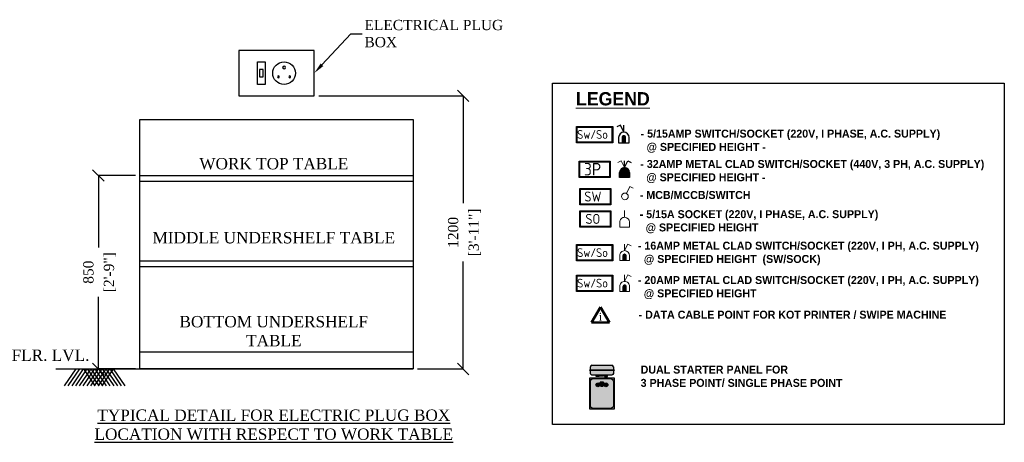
# Model space of a CAD drawing. Header units: millimetres. Extents: x 297264 to 416219, y -77299 to -23696.
# Tile 187 of 256: x 363838 to 377541, y -59916 to -54038. Entities that reach past the tile are written whole.
import ezdxf
from ezdxf import colors
from ezdxf.entities.mleader import LeaderData, LeaderLine
from ezdxf.enums import TextEntityAlignment as Align
from ezdxf.math import Vec2, Vec3

# ---------------------------------------------------------------- set-up
doc = ezdxf.new("R2010")
doc.units = ezdxf.units.MM
doc.header["$LTSCALE"] = 2.5
doc.layers.add('L2', color=7, linetype='Continuous')
doc.layers.add('L4', color=7, linetype='Continuous', lineweight=25)
doc.styles.add('ARIAL', font='isocp3.shx')
doc.styles.add('CKD_Dimension Text', font='BOOKOSI.TTF')
doc.styles.add('SANSSERIF', font='sanssb__.ttf', dxfattribs={"height": 5})
doc.dimstyles.new('CKD-Dimensions', dxfattribs={"dimtxt": 45, "dimasz": 50, "dimexe": 0, "dimexo": 20, "dimgap": 20, "dimtad": 0, "dimdec": 0, "dimzin": 4, "dimdsep": 46, "dimtxsty": 'CKD_Dimension Text', "dimblk": 'OBLIQUE', "dimcen": 12, "dimclrd": 150, "dimclre": 150, "dimclrt": 7, "dimadec": 0, "dimazin": 2, "dimtfac": 1, "dimtdec": 0, "dimtofl": 0, "dimtmove": 1, "dimatfit": 2, "dimfxl": 1, "dimtfillclr": 7, "dimtolj": 1, "dimtzin": 0, "dimlwd": -1, "dimlwe": -1, "dimarcsym": 0})

# ---------------------------------------------------------------- blocks, each defined once
blk = doc.blocks.new('_Oblique')
at = {"color": 0, "linetype": 'ByBlock', "lineweight": -2}
blk.add_line((-0.5, -0.5), (0.5, 0.5), dxfattribs=at)
blk = doc.blocks.new('*D703')
at = {"layer": 'Defpoints', "color": 0}
for p in [(5227.667307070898, 827.682544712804), (5661.814651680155, -371.817455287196), (5881.814651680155, -371.817455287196)]:
    blk.add_point(p, dxfattribs=at)
at = {"layer": 'L2', "color": 150, "ltscale": 4}
for p, q in [((5247.667307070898, 827.682544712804), (5881.814651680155, 827.682544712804)), ((5881.814651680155, 827.682544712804), (5881.814651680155, 356.4648027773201)), ((5881.814651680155, -371.817455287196), (5881.814651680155, 99.40028664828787)), ((5681.814651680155, -371.817455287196), (5881.814651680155, -371.817455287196))]:
    blk.add_line(p, q, dxfattribs=at)
at = {"layer": 'L2', "color": 150, "linetype": 'ByBlock', "xscale": 50, "yscale": 50, "zscale": 50}
for p, rotation in [((5881.814651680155, 827.682544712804), 90), ((5881.814651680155, -371.817455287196), 270)]:
    blk.add_blockref('_Oblique', p, dxfattribs=dict(at, rotation=rotation))
at = {"layer": 'L2', "color": 7, "char_height": 45, "attachment_point": 5, "rotation": 90, "style": 'CKD_Dimension Text'}
for s, insert in [('\\A1;[3\'-11"]', (5932.927554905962, 227.932544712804)), ('\\A1;1200', (5838.153361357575, 227.932544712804))]:
    blk.add_mtext(s, dxfattribs=dict(at, insert=insert))
blk = doc.blocks.new('*D704')
at = {"layer": 'Defpoints', "color": 0}
for p in [(4461.814651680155, 478.182544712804), (4279.314651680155, -371.817455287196), (4461.814651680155, -371.817455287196)]:
    blk.add_point(p, dxfattribs=at)
at = {"layer": 'L2', "color": 150, "ltscale": 4}
for p, q in [((4441.814651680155, 478.182544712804), (4279.314651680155, 478.182544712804)), ((4279.314651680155, 478.182544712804), (4279.314651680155, 161.2309318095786)), ((4279.314651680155, -371.817455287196), (4279.314651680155, -54.86584238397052)), ((4441.814651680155, -371.817455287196), (4279.314651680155, -371.817455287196))]:
    blk.add_line(p, q, dxfattribs=at)
at = {"layer": 'L2', "color": 150, "linetype": 'ByBlock', "xscale": 50, "yscale": 50, "zscale": 50}
for p, rotation in [((4279.314651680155, 478.182544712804), 90), ((4279.314651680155, -371.817455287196), 270)]:
    blk.add_blockref('_Oblique', p, dxfattribs=dict(at, rotation=rotation))
at = {"layer": 'L2', "color": 7, "char_height": 45, "attachment_point": 5, "rotation": 90, "style": 'CKD_Dimension Text'}
for s, insert in [('\\A1;[2\'-9"]', (4330.427554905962, 53.18254471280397)), ('\\A1;850', (4235.717877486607, 53.18254471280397))]:
    blk.add_mtext(s, dxfattribs=dict(at, insert=insert))
blk = doc.blocks.new('LIGHT LEGEND')
at = {"layer": 'L4'}
for color, points in [(7, [(25640.24467495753, 11083.17688014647), (25609.28651117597, 11083.21677101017), (25609.34634747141, 11129.65401668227, -0.4142135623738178), (25624.84537479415, 11145.11315314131, -0.4142135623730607), (25640.30451125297, 11129.6141258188)]), (1, [(25674.61161767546, 10820.98161921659, 0.4142135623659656), (25630.96998253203, 10864.62325435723, 0.4142135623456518), (25587.32834739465, 10820.98161921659), (25587.32834739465, 10777.33998407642), (25674.61161767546, 10777.33998407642)]), (0, [(25378.64722121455, 9042.894873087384), (25412.2849088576, 9042.894873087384), (25412.2849088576, 9041.021846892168), (25378.64722121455, 9041.021846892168)]), (1, [(25381.94792320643, 9041.021846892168), (25408.98420686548, 9041.021846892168), (25408.98420686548, 9030.911650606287), (25381.94792320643, 9030.911650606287)]), (0, [(25484.1735405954, 9042.894873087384), (25450.53585295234, 9042.894873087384), (25450.53585295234, 9041.021846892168), (25484.1735405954, 9041.021846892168)]), (70, [(25480.87283860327, 9041.021846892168), (25453.83655494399, 9041.021846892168), (25453.83655494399, 9030.911650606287), (25480.87283860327, 9030.911650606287)])]:
    blk.add_hatch(color=color, dxfattribs=at).paths.add_polyline_path(points)
at = {"layer": 'L4', "lineweight": 0}
for color, points in [(4, [(25616.92277083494, 10048.28725781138), (25646.01719427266, 10048.28725781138), (25646.01719427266, 10091.92889295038, 0.4142135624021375), (25631.46998255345, 10106.47610466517, 0.4142135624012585), (25616.92277083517, 10091.92889295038)]), (3, [(25616.9227708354, 9777.756661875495), (25646.0171942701, 9777.756661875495), (25646.0171942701, 9821.398297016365, 0.4142135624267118), (25631.46998255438, 9835.945508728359, 0.4142135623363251), (25616.9227708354, 9821.398297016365)])]:
    blk.add_hatch(color=color, dxfattribs=at).paths.add_polyline_path(points)
at = {"layer": 'L4', "true_color": 0x317258}
blk.add_hatch(color=117, dxfattribs=at).paths.add_polyline_path([(25324.32896049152, 9090.370493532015), (25538.49180131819, 9090.370493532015), (25538.49180131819, 9081.74665644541), (25324.32896049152, 9081.74665644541)])
at = {"layer": 'L4', "true_color": 0xa9dac6}
for points in [[(25519.44928982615, 9129.06596373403), (25343.37147198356, 9129.06596373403, 0.414213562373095), (25330.6764643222, 9116.370956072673), (25330.6764643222, 9090.370493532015), (25532.14429748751, 9090.370493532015), (25532.14429748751, 9116.370956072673, 0.4142135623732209)], [(25532.14429748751, 9081.74665644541), (25330.6764643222, 9081.74665644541), (25330.6764643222, 9055.589880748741, 0.4142135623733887), (25343.37147198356, 9042.894873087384), (25519.44928982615, 9042.894873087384, 0.4142135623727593), (25532.14429748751, 9055.589880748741)]]:
    blk.add_hatch(color=9, dxfattribs=at).paths.add_polyline_path(points)
at = {"layer": 'L4', "true_color": 0x317258}
h = blk.add_hatch(color=117, dxfattribs=at)
h.paths.add_polyline_path([(25324.32896049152, 9018.435578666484), (25538.49180131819, 9018.435578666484), (25538.49180131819, 8743.287049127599), (25324.32896049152, 8743.287049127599)])
edge = h.paths.add_edge_path(flags=16)
edge.add_line((25356.06647964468, 9012.088074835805), (25506.75428216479, 9012.088074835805))
edge.add_arc((25506.75428216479, 8986.69805951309), 25.39001532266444, 360, 90, ccw=False)
edge.add_line((25532.14429748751, 8986.69805951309), (25532.14429748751, 8775.02456828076))
edge.add_arc((25506.75428216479, 8775.02456828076), 25.39001532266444, 270, 360, ccw=False)
edge.add_line((25506.75428216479, 8749.634552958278), (25356.06647964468, 8749.634552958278))
edge.add_arc((25356.06647964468, 8775.02456828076), 25.39001532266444, 180, 270, ccw=False)
edge.add_line((25330.6764643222, 8775.02456828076), (25330.6764643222, 8986.69805951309))
edge.add_arc((25356.06647964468, 8986.69805951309), 25.39001532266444, 90, 180, ccw=False)
at = {"layer": 'L4', "true_color": 0xa9dac6}
h = blk.add_hatch(color=9, dxfattribs=at)
edge = h.paths.add_edge_path()
edge.add_line((25356.06647964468, 9012.088074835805), (25506.75428216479, 9012.088074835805))
edge.add_arc((25506.75428216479, 8986.69805951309), 25.39001532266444, 360, 90, ccw=False)
edge.add_line((25532.14429748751, 8986.69805951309), (25532.14429748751, 8775.02456828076))
edge.add_arc((25506.75428216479, 8775.02456828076), 25.39001532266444, 270, 360, ccw=False)
edge.add_line((25506.75428216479, 8749.634552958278), (25356.06647964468, 8749.634552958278))
edge.add_arc((25356.06647964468, 8775.02456828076), 25.39001532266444, 180, 270, ccw=False)
edge.add_line((25330.6764643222, 8775.02456828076), (25330.6764643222, 8986.69805951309))
edge.add_arc((25356.06647964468, 8986.69805951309), 25.39001532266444, 90, 180, ccw=False)
h.paths.add_polyline_path([(25431.41038090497, 8978.099893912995), (25439.77777821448, 8978.099893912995), (25448.58164498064, 8953.441971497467), (25436.68735275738, 8941.64911804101), (25426.13340905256, 8941.64911804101), (25414.2391168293, 8953.441971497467), (25423.04298359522, 8978.099893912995)], flags=16)
edge = h.paths.add_edge_path(flags=16)
edge.add_line((25418.61142791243, 8965.687966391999), (25416.06046559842, 8965.687966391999))
edge.add_line((25416.06046559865, 8965.687966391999), (25416.06046559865, 8981.966569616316))
edge.add_line((25416.06046559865, 8981.966569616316), (25446.76029621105, 8981.966569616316))
edge.add_line((25446.76029621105, 8981.966569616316), (25446.76029621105, 8965.687966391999))
edge.add_line((25446.76029621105, 8965.687966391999), (25444.20933389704, 8965.687966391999))
at = {"layer": 'L4'}
h = blk.add_hatch(color=0, dxfattribs=at)
edge = h.paths.add_edge_path()
edge.add_arc((25395.46606503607, 8957.410134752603), 16.8188438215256, 0, 360)
edge = h.paths.add_edge_path(flags=0)
edge.add_arc((25395.46606503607, 8957.410134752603), 13.51814182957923, 0, 360)
edge = h.paths.add_edge_path(flags=16)
edge.add_arc((25395.46606503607, 8957.410134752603), 13.51814182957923, 0, 360)
edge = h.paths.add_edge_path(flags=0)
edge.add_arc((25395.46606503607, 8957.410134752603), 13.51814182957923, 0, 360)
edge = h.paths.add_edge_path(flags=0)
edge.add_arc((25395.46606503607, 8957.410134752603), 13.51814182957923, 0, 360)
edge = h.paths.add_edge_path(flags=0)
edge.add_arc((25395.46606503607, 8957.410134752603), 13.51814182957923, 0, 360)
h = blk.add_hatch(color=1, dxfattribs=at)
edge = h.paths.add_edge_path()
edge.add_arc((25395.46606503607, 8957.410134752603), 13.51814182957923, 0, 360)
at = {"layer": 'L4', "true_color": 0xf5f5f5}
for points in [[(25423.04298359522, 8978.099893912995), (25439.77777821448, 8978.099893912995), (25448.58164498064, 8953.441971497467), (25436.68735275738, 8941.64911804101), (25426.13340905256, 8941.64911804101), (25414.2391168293, 8953.441971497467)], [(25444.20933389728, 8965.687966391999), (25446.76029621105, 8965.687966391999), (25446.76029621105, 8981.966569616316), (25416.06046559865, 8981.966569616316), (25416.06046559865, 8965.687966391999), (25418.61142791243, 8965.687966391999), (25423.04298359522, 8978.099893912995), (25439.77777821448, 8978.099893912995)]]:
    blk.add_hatch(color=7, dxfattribs=at).paths.add_polyline_path(points)
at = {"layer": 'L4'}
h = blk.add_hatch(color=0, dxfattribs=at)
edge = h.paths.add_edge_path()
edge.add_arc((25467.35469677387, 8957.410134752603), 16.8188438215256, -180, 180, ccw=False)
edge = h.paths.add_edge_path(flags=0)
edge.add_arc((25467.35469677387, 8957.410134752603), 13.51814182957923, -180, 180, ccw=False)
edge = h.paths.add_edge_path(flags=16)
edge.add_arc((25467.35469677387, 8957.410134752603), 13.51814182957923, -180, 180, ccw=False)
edge = h.paths.add_edge_path(flags=0)
edge.add_arc((25467.35469677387, 8957.410134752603), 13.51814182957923, -180, 180, ccw=False)
edge = h.paths.add_edge_path(flags=0)
edge.add_arc((25467.35469677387, 8957.410134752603), 13.51814182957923, -180, 180, ccw=False)
edge = h.paths.add_edge_path(flags=0)
edge.add_arc((25467.35469677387, 8957.410134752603), 13.51814182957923, -180, 180, ccw=False)
h = blk.add_hatch(color=70, dxfattribs=at)
edge = h.paths.add_edge_path()
edge.add_arc((25467.35469677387, 8957.410134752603), 13.51814182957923, -180, 180, ccw=False)
at = {"layer": 'L4', "color": 0, "lineweight": -2}
for p, q in [((25208.1754262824, 11083.25666187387, 36.07479262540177), (25208.1754262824, 11226.94096383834, 36.07479262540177)), ((25208.1754262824, 11226.94096383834, 36.07479262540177), (25526.34883533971, 11226.94096383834, 36.07479262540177)), ((25214.28493405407, 11089.36616968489, 36.07479262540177), (25214.28493405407, 11220.83145602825, 36.07479262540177)), ((25214.28493405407, 11220.83145602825, 36.07479262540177), (25520.23932747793, 11220.83145602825, 36.07479262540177)), ((25520.23932747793, 11220.83145602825, 36.07479262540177), (25520.23932747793, 11089.36616968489, 36.07479262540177)), ((25526.34883533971, 11226.94096383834, 36.07479262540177), (25526.34883533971, 11083.25666187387, 36.07479262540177)), ((25526.34883533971, 11083.25666187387, 36.07479262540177), (25208.1754262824, 11083.25666187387, 36.07479262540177)), ((25520.23932747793, 11089.36616968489, 36.07479262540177), (25214.28493405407, 11089.36616968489, 36.07479262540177))]:
    blk.add_line(p, q, dxfattribs=at)
at = {"layer": 'L4', "color": 7}
for p, q in [((25594.00688360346, 11238.02753534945, 36.07479262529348), (25563.02877439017, 11222.58834432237, 36.07479262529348)), ((25624.88526565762, 11176.07131692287, 36.07479262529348), (25594.00688360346, 11238.02753534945, 36.07479262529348)), ((25624.88526565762, 11176.07131692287, 36.07479262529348), (25624.96504738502, 11237.98764448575, 36.07479262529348))]:
    blk.add_line(p, q, dxfattribs=at)
at = {"layer": 'L4', "color": 1, "lineweight": -2}
for p, q in [((25231.4866015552, 10777.33998407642, 36.07479262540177), (25231.4866015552, 10921.02428604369, 36.07479262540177)), ((25231.4866015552, 10921.02428604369, 36.07479262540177), (25503.03766006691, 10921.02428604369, 36.07479262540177)), ((25237.59610936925, 10783.44949189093, 36.07479262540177), (25237.59610936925, 10914.91477823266, 36.07479262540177)), ((25237.59610936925, 10914.91477823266, 36.07479262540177), (25496.92815225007, 10914.91477823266, 36.07479262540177)), ((25496.92815225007, 10914.91477823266, 36.07479262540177), (25496.92815225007, 10783.44949189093, 36.07479262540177)), ((25503.03766006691, 10921.02428604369, 36.07479262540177), (25503.03766006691, 10777.33998407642, 36.07479262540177)), ((25503.03766006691, 10777.33998407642, 36.07479262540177), (25231.4866015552, 10777.33998407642, 36.07479262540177)), ((25496.92815225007, 10783.44949189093, 36.07479262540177), (25237.59610936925, 10783.44949189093, 36.07479262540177))]:
    blk.add_line(p, q, dxfattribs=at)
at = {"layer": 'L4', "color": 1, "lineweight": 0}
for p, q in [((25601.87555909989, 10922.81210121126, 36.07479262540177), (25572.78113566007, 10908.26488949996, 36.07479262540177)), ((25630.96998253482, 10864.62325436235, 36.07479262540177), (25601.87555909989, 10922.81210121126, 36.07479262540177))]:
    blk.add_line(p, q, dxfattribs=at)
at = {"layer": 'L4', "color": 1}
for p, q in [((25630.96998253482, 10864.62325435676, 36.07479262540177), (25660.0644059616, 10922.81210121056, 36.07479262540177)), ((25630.96998253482, 10864.62325435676, 36.07479262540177), (25630.96998253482, 10922.81210121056, 36.07479262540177)), ((25660.0644059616, 10922.81210121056, 36.07479262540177), (25689.15882938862, 10908.26488949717, 36.07479262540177)), ((25587.32834739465, 10777.33998407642, 36.07479262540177), (25587.32834739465, 10820.98161921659, 36.07479262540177)), ((25674.61161767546, 10820.98161921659, 36.07479262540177), (25674.61161767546, 10777.33998407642, 36.07479262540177)), ((25674.61161767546, 10777.33998407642, 36.07479262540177), (25587.32834739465, 10777.33998407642, 36.07479262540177))]:
    blk.add_line(p, q, dxfattribs=at)
at = {"layer": 'L4', "color": 5, "lineweight": -2}
for p, q in [((25237.59610936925, 10537.57729205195, 36.07479262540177), (25237.59610936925, 10681.26159401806, 36.07479262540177)), ((25237.59610936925, 10681.26159401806, 36.07479262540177), (25509.14716788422, 10681.26159401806, 36.07479262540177)), ((25243.70561718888, 10543.68679986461, 36.07479262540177), (25243.70561718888, 10675.15208620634, 36.07479262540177)), ((25243.70561718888, 10675.15208620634, 36.07479262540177), (25503.03766006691, 10675.15208620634, 36.07479262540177)), ((25503.03766006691, 10675.15208620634, 36.07479262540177), (25503.03766006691, 10543.68679986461, 36.07479262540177)), ((25509.14716788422, 10681.26159401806, 36.07479262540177), (25509.14716788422, 10537.57729205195, 36.07479262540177)), ((25509.14716788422, 10537.57729205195, 36.07479262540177), (25237.59610936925, 10537.57729205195, 36.07479262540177)), ((25237.59610936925, 10341.25559064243, 36.07479262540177), (25237.59610936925, 10484.93989261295, 36.07479262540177)), ((25237.59610936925, 10484.93989261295, 36.07479262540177), (25509.14716788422, 10484.93989261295, 36.07479262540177)), ((25503.03766006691, 10543.68679986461, 36.07479262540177), (25243.70561718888, 10543.68679986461, 36.07479262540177)), ((25243.70561718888, 10347.3650984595, 36.07479262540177), (25243.70561718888, 10478.83038479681, 36.07479262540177)), ((25243.70561718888, 10478.83038479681, 36.07479262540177), (25503.03766006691, 10478.83038479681, 36.07479262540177)), ((25503.03766006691, 10478.83038479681, 36.07479262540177), (25503.03766006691, 10347.3650984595, 36.07479262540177)), ((25509.14716788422, 10484.93989261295, 36.07479262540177), (25509.14716788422, 10341.25559064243, 36.07479262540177)), ((25509.14716788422, 10341.25559064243, 36.07479262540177), (25237.59610936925, 10341.25559064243, 36.07479262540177)), ((25503.03766006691, 10347.3650984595, 36.07479262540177), (25243.70561718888, 10347.3650984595, 36.07479262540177))]:
    blk.add_line(p, q, dxfattribs=at)
at = {"layer": 'L4', "color": 5, "lineweight": 0}
for p, q in [((25647.274349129, 10638.28608021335, 36.07479262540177), (25677.90456257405, 10699.54650707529, 36.07479262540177)), ((25677.90456257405, 10699.54650707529, 36.07479262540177), (25706.99898601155, 10684.99929535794, 36.07479262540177)), ((25631.46998259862, 10428.53886091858, 36.07479262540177), (25631.46998259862, 10486.72770777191, 36.07479262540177)), ((25587.82834739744, 10341.25559064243, 36.07479262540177), (25587.82834739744, 10384.8972257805, 36.07479262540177)), ((25675.11161770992, 10384.8972257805, 36.07479262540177), (25675.11161770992, 10341.25559064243, 36.07479262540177)), ((25675.11161770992, 10341.25559064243, 36.07479262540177), (25587.82834739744, 10341.25559064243, 36.07479262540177))]:
    blk.add_line(p, q, dxfattribs=at)
at = {"layer": 'L4', "color": 4, "lineweight": -2}
for p, q in [((25208.1754262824, 10045.75666187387, 36.07479262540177), (25208.1754262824, 10189.44096383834, 36.07479262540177)), ((25208.1754262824, 10189.44096383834, 36.07479262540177), (25526.34883533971, 10189.44096383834, 36.07479262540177)), ((25214.28493405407, 10051.86616968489, 36.07479262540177), (25214.28493405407, 10183.33145602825, 36.07479262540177)), ((25214.28493405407, 10183.33145602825, 36.07479262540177), (25520.23932747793, 10183.33145602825, 36.07479262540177)), ((25520.23932747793, 10183.33145602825, 36.07479262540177), (25520.23932747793, 10051.86616968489, 36.07479262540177)), ((25526.34883533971, 10189.44096383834, 36.07479262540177), (25526.34883533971, 10045.75666187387, 36.07479262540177)), ((25526.34883533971, 10045.75666187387, 36.07479262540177), (25208.1754262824, 10045.75666187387, 36.07479262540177)), ((25520.23932747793, 10051.86616968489, 36.07479262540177), (25214.28493405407, 10051.86616968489, 36.07479262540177))]:
    blk.add_line(p, q, dxfattribs=at)
at = {"layer": 'L4', "color": 4, "lineweight": 0}
for p, q in [((25631.46998255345, 10135.57052809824, 36.07479262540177), (25631.46998255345, 10193.75937494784, 36.07479262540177)), ((25631.46998255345, 10135.57052809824, 36.07479262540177), (25660.56440599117, 10193.75937494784, 36.07479262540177)), ((25660.56440599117, 10193.75937494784, 36.07479262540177), (25689.65882942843, 10179.21216323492, 36.07479262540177)), ((25587.82834739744, 10048.28725781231, 36.07479262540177), (25587.82834739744, 10091.92889295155, 36.07479262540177)), ((25675.11161766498, 10048.28725781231, 36.07479262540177), (25587.82834739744, 10048.28725781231, 36.07479262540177)), ((25616.92277083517, 10048.28725781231, 36.07479262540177), (25616.92277083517, 10091.92889295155, 36.07479262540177)), ((25646.01719427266, 10048.28725781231, 36.07479262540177), (25616.92277083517, 10048.28725781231, 36.07479262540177)), ((25646.01719427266, 10091.92889295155, 36.07479262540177), (25646.01719427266, 10048.28725781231, 36.07479262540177)), ((25675.11161766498, 10091.92889295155, 36.07479262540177), (25675.11161766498, 10048.28725781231, 36.07479262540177))]:
    blk.add_line(p, q, dxfattribs=at)
at = {"layer": 'L4', "color": 3, "lineweight": -2}
for p, q in [((25208.1754262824, 9777.756661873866, 36.07479262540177), (25208.1754262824, 9921.440963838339, 36.07479262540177)), ((25208.1754262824, 9921.440963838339, 36.07479262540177), (25526.34883533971, 9921.440963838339, 36.07479262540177)), ((25214.28493405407, 9783.866169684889, 36.07479262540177), (25214.28493405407, 9915.331456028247, 36.07479262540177)), ((25214.28493405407, 9915.331456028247, 36.07479262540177), (25520.23932747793, 9915.331456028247, 36.07479262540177)), ((25520.23932747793, 9915.331456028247, 36.07479262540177), (25520.23932747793, 9783.866169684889, 36.07479262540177)), ((25526.34883533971, 9921.440963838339, 36.07479262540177), (25526.34883533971, 9777.756661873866, 36.07479262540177)), ((25526.34883533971, 9777.756661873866, 36.07479262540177), (25208.1754262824, 9777.756661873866, 36.07479262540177)), ((25520.23932747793, 9783.866169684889, 36.07479262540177), (25214.28493405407, 9783.866169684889, 36.07479262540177))]:
    blk.add_line(p, q, dxfattribs=at)
at = {"layer": 'L4', "color": 3, "lineweight": 0}
for p, q in [((25631.46998255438, 9865.039932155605, 36.07479262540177), (25631.46998255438, 9923.228779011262, 36.07479262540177)), ((25631.46998255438, 9865.039932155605, 36.07479262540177), (25660.56440599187, 9923.228779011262, 36.07479262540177)), ((25660.56440599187, 9923.228779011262, 36.07479262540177), (25689.6588294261, 9908.681567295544, 36.07479262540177)), ((25587.82834739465, 9777.756661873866, 36.07479262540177), (25587.82834739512, 9821.39829701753, 36.07479262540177)), ((25675.11161771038, 9777.756661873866, 36.07479262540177), (25587.82834739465, 9777.756661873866, 36.07479262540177)), ((25616.9227708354, 9777.756661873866, 36.07479262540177), (25616.9227708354, 9821.39829701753, 36.07479262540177)), ((25646.0171942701, 9777.756661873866, 36.07479262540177), (25616.9227708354, 9777.756661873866, 36.07479262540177)), ((25646.0171942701, 9821.39829701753, 36.07479262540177), (25646.0171942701, 9777.756661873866, 36.07479262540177)), ((25675.11161771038, 9821.39829701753, 36.07479262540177), (25675.11161771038, 9777.756661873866, 36.07479262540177))]:
    blk.add_line(p, q, dxfattribs=at)
at = {"layer": 'L4', "color": 6, "lineweight": 50}
for p, q in [((25339.43945280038, 9503.541985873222), (25418.46665280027, 9640.421111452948)), ((25418.46665280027, 9640.421111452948), (25497.49385280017, 9503.541985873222)), ((25339.43945280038, 9503.541985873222), (25497.49385280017, 9503.541985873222))]:
    blk.add_line(p, q, dxfattribs=at)
at = {"layer": 'L4', "color": 0}
for p, q in [((25330.6764643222, 9090.370493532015, -0.1313453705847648), (25330.6764643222, 9116.370956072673, -0.1313453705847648)), ((25343.37147198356, 9129.06596373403, -0.1313453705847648), (25519.44928982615, 9129.06596373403, -0.1313453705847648)), ((25532.14429748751, 9116.370956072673, -0.1313453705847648), (25532.14429748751, 9090.370493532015, -0.1313453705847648)), ((25414.2391168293, 8953.441971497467, -0.1313453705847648), (25426.13340905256, 8941.64911804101, -0.1313453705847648)), ((25426.75140510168, 8961.911754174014, -0.1313453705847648), (25423.22645412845, 8949.148747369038, -0.1313453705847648)), ((25436.68735275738, 8941.64911804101, -0.1313453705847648), (25426.13340905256, 8941.64911804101, -0.1313453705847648)), ((25436.06935670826, 8961.911754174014, -0.1313453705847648), (25439.59430768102, 8949.148747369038, -0.1313453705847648)), ((25448.58164498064, 8953.441971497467, -0.1313453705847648), (25436.68735275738, 8941.64911804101, -0.1313453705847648))]:
    blk.add_line(p, q, dxfattribs=at)
at = {"layer": 'L4'}
blk.add_lwpolyline([(24997.29966288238, 11605.50626722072), (28967.237413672, 11605.50626722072), (28967.237413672, 8607.633391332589), (24997.29966288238, 8607.633391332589)], close=True, dxfattribs=at)
at = {"layer": 'L4', "color": 7, "elevation": 36.07479262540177}
blk.add_lwpolyline([(25578.32834739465, 11083.25666187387), (25671.20283873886, 11083.13698928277), (25671.26267503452, 11129.5742349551, 0.4142135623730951), (25624.88526565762, 11176.07131692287), (25624.88526565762, 11176.07131692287, 0.4142135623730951), (25578.38818369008, 11129.69390754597), (25578.32834739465, 11083.25666187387)], format="xyb", dxfattribs=at)
blk.add_lwpolyline([(25609.28651117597, 11083.21677101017), (25640.24467495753, 11083.17688014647), (25640.30451125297, 11129.6141258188, 0.4142135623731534), (25624.84537479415, 11145.11315314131, 0.4142135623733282), (25609.34634747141, 11129.65401668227)], format="xyb", close=True, dxfattribs=at)
at = {"layer": 'L4', "color": 0, "elevation": -0.1313453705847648}
for points in [[(25324.32896049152, 9090.370493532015), (25538.49180131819, 9090.370493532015), (25538.49180131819, 9081.74665644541), (25324.32896049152, 9081.74665644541)], [(25324.32896049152, 9018.435578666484), (25538.49180131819, 9018.435578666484), (25538.49180131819, 8743.287049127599), (25324.32896049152, 8743.287049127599)], [(25378.64722121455, 9042.894873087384), (25412.2849088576, 9042.894873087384), (25412.2849088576, 9041.021846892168), (25378.64722121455, 9041.021846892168)], [(25381.94792320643, 9041.021846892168), (25408.98420686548, 9041.021846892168), (25408.98420686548, 9030.911650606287), (25381.94792320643, 9030.911650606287)], [(25413.36088692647, 9042.894873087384), (25449.45987488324, 9042.894873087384), (25449.45987488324, 9036.903261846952), (25413.36088692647, 9036.903261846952)], [(25417.3360130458, 9036.903261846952), (25445.48474876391, 9036.903261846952), (25445.48474876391, 9033.54384515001), (25417.3360130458, 9033.54384515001)], [(25484.1735405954, 9042.894873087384), (25450.53585295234, 9042.894873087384), (25450.53585295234, 9041.021846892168), (25484.1735405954, 9041.021846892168)], [(25480.87283860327, 9041.021846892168), (25453.83655494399, 9041.021846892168), (25453.83655494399, 9030.911650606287), (25480.87283860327, 9030.911650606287)]]:
    blk.add_lwpolyline(points, close=True, dxfattribs=at)
blk.add_lwpolyline([(25532.14429748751, 9081.74665644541), (25532.14429748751, 9055.589880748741, -0.414213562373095), (25519.44928982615, 9042.894873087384), (25343.37147198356, 9042.894873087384, -0.4142135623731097), (25330.6764643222, 9055.589880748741), (25330.6764643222, 9081.74665644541)], format="xyb", dxfattribs=at)
blk.add_lwpolyline([(25356.06647964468, 9012.088074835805), (25506.75428216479, 9012.088074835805, -0.4142135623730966), (25532.14429748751, 8986.69805951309), (25532.14429748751, 8775.02456828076, -0.414213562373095), (25506.75428216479, 8749.634552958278), (25356.06647964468, 8749.634552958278, -0.4142135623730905), (25330.6764643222, 8775.02456828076), (25330.6764643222, 8986.69805951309, -0.414213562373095)], format="xyb", close=True, dxfattribs=at)
for points in [[(25431.41038090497, 8978.099893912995), (25423.04298359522, 8978.099893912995), (25414.2391168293, 8953.441971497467)], [(25423.04298359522, 8978.099893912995), (25439.77777821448, 8978.099893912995), (25448.58164498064, 8953.441971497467), (25436.68735275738, 8941.64911804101), (25426.13340905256, 8941.64911804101), (25414.2391168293, 8953.441971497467), (25423.04298359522, 8978.099893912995)], [(25418.61142791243, 8965.687966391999), (25416.06046559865, 8965.687966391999), (25416.06046559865, 8981.966569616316), (25446.76029621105, 8981.966569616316), (25446.76029621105, 8965.687966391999), (25444.20933389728, 8965.687966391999)], [(25444.20933389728, 8965.687966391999), (25446.76029621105, 8965.687966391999), (25446.76029621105, 8981.966569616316), (25416.06046559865, 8981.966569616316), (25416.06046559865, 8965.687966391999), (25418.61142791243, 8965.687966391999), (25423.04298359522, 8978.099893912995), (25439.77777821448, 8978.099893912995), (25444.20933389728, 8965.687966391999)], [(25431.41038090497, 8978.099893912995), (25439.77777821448, 8978.099893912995), (25448.58164498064, 8953.441971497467)]]:
    blk.add_lwpolyline(points, dxfattribs=at)
at = {"layer": 'L4', "color": 5, "lineweight": 0}
blk.add_circle((25634.26292746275, 10612.26323679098, 36.07479262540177), 29.09442342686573, dxfattribs=at)
at = {"layer": 'L4', "color": 0}
for centre, radius in [((25395.46606503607, 8957.410134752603, -0.1313453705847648), 16.8188438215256), ((25395.46606503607, 8957.410134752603, -0.1313453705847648), 13.51814182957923), ((25395.46606503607, 8957.410134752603, -0.1313453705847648), 13.51814182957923), ((25395.46606503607, 8957.410134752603, -0.1313453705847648), 13.51814182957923), ((25395.46606503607, 8957.410134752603, -0.1313453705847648), 13.51814182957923), ((25395.46606503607, 8957.410134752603, -0.1313453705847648), 13.51814182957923), ((25431.41038090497, 8971.77721946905, -0.1313453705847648), 2.692972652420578), ((25467.35469677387, 8957.410134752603, -0.1313453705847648), 16.8188438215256), ((25467.35469677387, 8957.410134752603, -0.1313453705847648), 13.51814182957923), ((25467.35469677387, 8957.410134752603, -0.1313453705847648), 13.51814182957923), ((25467.35469677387, 8957.410134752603, -0.1313453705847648), 13.51814182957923), ((25467.35469677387, 8957.410134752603, -0.1313453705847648), 13.51814182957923), ((25467.35469677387, 8957.410134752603, -0.1313453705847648), 13.51814182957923)]:
    blk.add_circle(centre, radius, dxfattribs=at)
at = {"layer": 'L4', "color": 1}
for centre, start, end in [((25630.96998253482, 10820.98161921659, 36.07479262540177), 90, 180), ((25630.96998253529, 10820.98161921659, 36.07479262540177), 0, 90)]:
    blk.add_arc(centre, 43.6416351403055, start, end, dxfattribs=at)
at = {"layer": 'L4', "color": 5, "lineweight": 0}
for centre, radius, start, end in [((25631.46998256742, 10384.89722574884, 36.07479262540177), 43.64163516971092, 89.99999995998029, 180), ((25631.46998258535, 10384.89722579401, 36.07479262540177), 43.64163512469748, 0, 89.9999999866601)]:
    blk.add_arc(centre, radius, start, end, dxfattribs=at)
at = {"layer": 'L4', "color": 4, "lineweight": 0}
for centre, radius, start, end in [((25631.46998254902, 10091.92889294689, 36.07479262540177), 43.64163515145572, 89.9999999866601, 180), ((25631.46998253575, 10091.92889296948, 36.07479262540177), 43.64163512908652, 0, 89.99999997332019), ((25631.46998255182, 10091.92889294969, 36.07479262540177), 14.54721171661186, 89.9999999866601, 180), ((25631.46998255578, 10091.92889294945, 36.07479262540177), 14.54721171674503, 0, 90)]:
    blk.add_arc(centre, radius, start, end, dxfattribs=at)
at = {"layer": 'L4', "color": 3, "lineweight": 0}
for centre, radius, start, end in [((25631.46998254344, 9821.39829700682, 36.07479262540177), 43.64163514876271, 89.9999999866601, 180), ((25631.46998256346, 9821.398297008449, 36.07479262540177), 43.64163514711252, 0, 90.00000001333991), ((25631.46998254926, 9821.398297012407, 36.07479262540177), 14.54721171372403, 89.99999997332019, 180), ((25631.46998255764, 9821.398297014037, 36.07479262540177), 14.54721171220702, 0, 90.00000001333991)]:
    blk.add_arc(centre, radius, start, end, dxfattribs=at)
at = {"layer": 'L4', "color": 0}
for centre, radius, start, end in [((25343.37147198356, 9116.370956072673, -0.1313453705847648), 12.69500766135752, 90, 180), ((25519.44928982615, 9116.370956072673, -0.1313453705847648), 12.69500766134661, 0, 90)]:
    blk.add_arc(centre, radius, start, end, dxfattribs=at)
at = {"layer": 'L4', "color": 0, "lineweight": -2, "style": 'ARIAL'}
blk.add_text('Sw/So', height=76.97017717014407, dxfattribs=at).set_placement((25213.69021331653, 11117.23854460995))
at = {"layer": 'L4', "color": 1, "style": 'ARIAL'}
blk.add_text('3P', height=109.9711406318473, dxfattribs=at).set_placement((25274.22513405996, 10795.41705548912))
at = {"layer": 'L4', "color": 5, "style": 'ARIAL'}
for s, p in [('SW', (25277.22149598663, 10566.80392753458)), ('SO', (25286.41767382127, 10370.48222612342))]:
    blk.add_text(s, height=87.976912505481, dxfattribs=at).set_placement(p)
at = {"layer": 'L4', "color": 4, "lineweight": -2, "style": 'ARIAL'}
blk.add_text('Sw/So', height=76.97017717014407, dxfattribs=at).set_placement((25213.69021331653, 10079.73854460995))
at = {"layer": 'L4', "color": 3, "lineweight": -2, "style": 'ARIAL'}
blk.add_text('Sw/So', height=76.97017717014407, dxfattribs=at).set_placement((25213.69021331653, 9811.738544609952))
at = {"layer": 'L4', "color": 6, "lineweight": 50, "style": 'CKD_Dimension Text'}
blk.add_text('i', height=70, dxfattribs=at).set_placement((25418.46665280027, 9555.696210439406), align=Align.MIDDLE_CENTER)
at = {"layer": 'L4', "color": 7, "lineweight": 0, "insert": (25998.10101917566, 11468.38196696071), "char_height": 116.3776937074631, "width": 1588.925061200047, "attachment_point": 5, "style": 'SANSSERIF'}
blk.add_mtext('\\pxql;{\\L\\fCentury Gothic|b1|i0|c0|p34;LEGEND}', dxfattribs=at)
at = {"layer": 'L4', "color": 0, "lineweight": 50, "char_height": 70, "width": 2897.366887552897, "attachment_point": 5, "style": 'CKD_Dimension Text'}
for s, insert in [('\\pxql;{\\fCentury Gothic|b1|i0|c0|p34;\\C7;- \\fCentury Gothic|b1|i0|c238|p34;5/15AMP SWITCH/SOCKET (220V, I PHASE, A.C. SUPPLY)\\P\\fCentury Gothic|b1|i0|c0|p34;  @ SPECIFIED HEIGHT -}', (27220.60101917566, 11096.88196696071)), ('\\pxql;{\\fCentury Gothic|b1|i0|c0|p34;\\C7;DUAL STARTER PANEL FOR\\P3 PHASE POINT/ SINGLE PHASE POINT}', (27220.60101917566, 9031.881966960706))]:
    blk.add_mtext(s, dxfattribs=dict(at, insert=insert))
at = {"layer": 'L4', "color": 1, "lineweight": 50, "insert": (27270.10101917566, 10830.38196696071), "char_height": 70, "width": 3001.271431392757, "attachment_point": 5, "style": 'CKD_Dimension Text'}
blk.add_mtext('\\pxql;{\\fCentury Gothic|b1|i0|c0|p34;- \\fCentury Gothic|b1|i0|c238|p34;32AMP METAL CLAD SWITCH/SOCKET (440V, 3 PH, A.C. SUPPLY)\\fCentury Gothic|b1|i0|c0|p34;\\P  @ SPECIFIED HEIGHT - }', dxfattribs=at)
at = {"layer": 'L4', "color": 5, "lineweight": 50, "char_height": 70, "width": 3001.271431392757, "attachment_point": 5, "style": 'CKD_Dimension Text'}
for s, insert in [('\\pxql;{\\fCentury Gothic|b1|i0|c0|p34;- \\fCentury Gothic|b1|i0|c238|p34;MCB/MCCB/SWITCH}', (27265.60101917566, 10623.38196696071)), ('\\pxql;{\\fCentury Gothic|b1|i0|c0|p34;- \\fCentury Gothic|b1|i0|c238|p34;5/15A SOCKET (220V, I PHASE, A.C. SUPPLY)\\fCentury Gothic|b1|i0|c0|p34;\\P  @ SPECIFIED HEIGHT}', (27264.60101917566, 10389.38196696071))]:
    blk.add_mtext(s, dxfattribs=dict(at, insert=insert))
at = {"layer": 'L4', "color": 4, "lineweight": 50, "insert": (27261.10101917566, 10110.38196696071), "char_height": 70, "width": 3078.177520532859, "attachment_point": 5, "style": 'CKD_Dimension Text'}
blk.add_mtext('\\pxql;{\\fCentury Gothic|b1|i0|c0|p34; - \\fCentury Gothic|b1|i0|c238|p34;16AMP METAL CLAD SWITCH/SOCKET (220V, I PH, A.C. SUPPLY)\\P\\fCentury Gothic|b1|i0|c0|p34;   @ SPECIFIED HEIGHT  (SW/SOCK) }', dxfattribs=at)
at = {"layer": 'L4', "color": 3, "lineweight": 50, "insert": (27425.60101917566, 9810.881966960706), "char_height": 70, "width": 3407.855175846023, "attachment_point": 5, "style": 'CKD_Dimension Text'}
blk.add_mtext('\\pxql;{\\fCentury Gothic|b1|i0|c0|p34; - \\fCentury Gothic|b1|i0|c238|p34;20AMP METAL CLAD SWITCH/SOCKET (220V, I PH, A.C. SUPPLY)\\fCentury Gothic|b1|i0|c0|p34;\\P   @ SPECIFIED HEIGHT }', dxfattribs=at)
at = {"layer": 'L4', "color": 6, "lineweight": 50, "insert": (27255.10101917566, 9572.381966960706), "char_height": 70, "width": 3001.271431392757, "attachment_point": 5, "style": 'CKD_Dimension Text'}
blk.add_mtext('\\pxql;{\\fCentury Gothic|b1|i0|c0|p34;- \\fCentury Gothic|b1|i0|c238|p34;DATA CABLE POINT FOR KOT PRINTER / SWIPE MACHINE}', dxfattribs=at)
blk = doc.blocks.new('plug box location')
at = {"layer": 'L2', "color": 7}
for p, q in [((5227.667307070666, 1026.705731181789), (4895.961996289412, 1026.705731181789)), ((4895.961996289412, 1026.705731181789), (4895.961996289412, 827.682544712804)), ((5227.667307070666, 827.682544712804), (5227.667307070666, 1026.705731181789)), ((4895.961996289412, 827.682544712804), (5227.667307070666, 827.682544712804))]:
    blk.add_line(p, q, dxfattribs=at)
at = {"layer": 'L2', "color": 1}
for p, q in [((4978.888323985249, 976.9499345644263), (5012.058855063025, 976.9499345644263)), ((4978.888323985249, 877.4383413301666), (4978.888323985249, 976.9499345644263)), ((5012.058855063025, 976.9499345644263), (5012.058855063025, 877.4383413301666)), ((5003.766222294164, 943.7794034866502), (4987.180956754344, 943.7794034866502)), ((4987.180956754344, 943.7794034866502), (4987.180956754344, 910.6088724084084)), ((4987.180956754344, 910.6088724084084), (5003.766222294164, 910.6088724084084)), ((5003.766222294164, 910.6088724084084), (5003.766222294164, 943.7794034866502)), ((5012.058855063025, 877.4383413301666), (4978.888323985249, 877.4383413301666))]:
    blk.add_line(p, q, dxfattribs=at)
at = {"layer": 'L2', "ltscale": 4}
blk.add_lwpolyline([(4461.814651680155, 724.182544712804), (5661.814651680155, 724.182544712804), (5661.814651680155, -371.817455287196), (4461.814651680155, -371.817455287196)], close=True, dxfattribs=at)
for points in [[(4461.814651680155, 478.182544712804), (5661.814651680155, 478.182544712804)], [(4461.814651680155, 453.182544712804), (5661.814651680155, 453.182544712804)], [(4461.814651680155, 103.182544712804), (5661.814651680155, 103.182544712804)], [(4461.814651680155, 78.18254471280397), (5661.814651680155, 78.18254471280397)], [(4461.814651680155, -296.817455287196), (5661.814651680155, -296.817455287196)], [(4092.814651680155, -371.817455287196), (5661.814651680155, -371.817455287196)], [(4179.814651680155, -371.817455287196), (4129.314651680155, -445.317455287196)], [(4196.314651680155, -371.817455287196), (4145.814651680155, -445.317455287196)], [(4212.814651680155, -371.817455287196), (4162.314651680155, -445.317455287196)], [(4229.314651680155, -371.817455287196), (4178.814651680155, -445.317455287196)], [(4245.814651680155, -371.817455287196), (4195.314651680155, -445.317455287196)], [(4262.314651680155, -371.817455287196), (4211.814651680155, -445.317455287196)], [(4213.814651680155, -371.817455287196), (4264.314651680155, -445.317455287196)], [(4278.814651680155, -371.817455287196), (4228.314651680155, -445.317455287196)], [(4230.314651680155, -371.817455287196), (4280.814651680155, -445.317455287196)], [(4295.314651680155, -371.817455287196), (4244.814651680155, -445.317455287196)], [(4246.814651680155, -371.817455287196), (4297.314651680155, -445.317455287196)], [(4311.814651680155, -371.817455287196), (4261.314651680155, -445.317455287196)], [(4263.314651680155, -371.817455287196), (4313.814651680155, -445.317455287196)], [(4328.314651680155, -371.817455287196), (4277.814651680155, -445.317455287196)], [(4279.814651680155, -371.817455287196), (4330.314651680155, -445.317455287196)], [(4344.814651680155, -371.817455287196), (4294.314651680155, -445.317455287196)], [(4296.314651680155, -371.817455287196), (4346.814651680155, -445.317455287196)], [(4312.814651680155, -371.817455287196), (4363.314651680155, -445.317455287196)], [(4329.314651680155, -371.817455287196), (4379.814651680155, -445.317455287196)], [(4344.814651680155, -371.817455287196), (4395.314651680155, -445.317455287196)]]:
    blk.add_lwpolyline(points, dxfattribs=at)
at = {"layer": 'L2', "color": 1}
blk.add_circle((5094.98518275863, 927.1941379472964), 49.75579661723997, dxfattribs=at)
for centre, radius, start, end in [((5094.98518275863, 952.0720362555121), 6.219474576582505, 0, 180), ((5094.98518275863, 952.0720362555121), 6.219474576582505, 180, 0), ((5070.107284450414, 910.6088724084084), 4.146316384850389, 0, 180), ((5070.107284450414, 910.6088724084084), 4.146316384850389, 180, 0), ((5119.863081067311, 910.6088724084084), 4.146316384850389, 0, 180), ((5119.863081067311, 910.6088724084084), 4.146316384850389, 180, 0)]:
    blk.add_arc(centre, radius, start, end, dxfattribs=at)
at = {"layer": 'L2', "color": 0, "lineweight": 50, "char_height": 50, "attachment_point": 5, "style": 'CKD_Dimension Text'}
for s, insert, width in [('\\A1;{\\C7;WORK TOP TABLE}', (5050.151935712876, 529.0312382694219), 771.3133634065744), ('\\A1;{\\C7;MIDDLE UNDERSHELF TABLE}', (5050.151935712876, 204.2704502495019), 1025.679896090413), ('\\A1;{\\C7;BOTTOM UNDERSHELF TABLE}', (5050.151935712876, -205.7295497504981), 960.4574751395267), ('\\A1;{\\C7;FLR. LVL.}', (4069.151935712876, -311.9687617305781), 453.7060805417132)]:
    blk.add_mtext(s, dxfattribs=dict(at, insert=insert, width=width))
at = {"layer": 'L2', "color": 4, "insert": (5050.151935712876, -616.9687617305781), "char_height": 50, "width": 1712.065244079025, "attachment_point": 5, "style": 'CKD_Dimension Text'}
blk.add_mtext('\\A1;{\\L\\C3;TYPICAL DETAIL FOR ELECTRIC PLUG BOX LOCATION WITH RESPECT TO WORK TABLE }', dxfattribs=at)
at = {"layer": 'L2', "ltscale": 4}
for base, p1, p2, picture, middle in [((5881.814651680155, -371.817455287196), (5227.667307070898, 827.682544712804), (5661.814651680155, -371.817455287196), '*D703', (5881.814651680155, 227.932544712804)), ((4279.314651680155, -371.817455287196), (4461.814651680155, 478.182544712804), (4461.814651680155, -371.817455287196), '*D704', (4279.314651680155, 53.18254471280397))]:
    dim = blk.add_linear_dim(base=base, p1=p1, p2=p2, angle=90, dimstyle='CKD-Dimensions', override={"dimpost": '\\X'}, dxfattribs=at)
    dim.commit()
    dim.dimension.update_dxf_attribs({"geometry": picture, "text_midpoint": middle})
ml = blk.add_multileader_mtext('Standard', dxfattribs=at)
ml.set_content('ELECTRICAL PLUG\\PBOX', color=7, style='CKD_Dimension Text')
ml.set_leader_properties(color=152)
ml.build(insert=Vec2(0, 0))
ml.multileader.update_dxf_attribs({"text_left_attachment_type": 2, "text_right_attachment_type": 2, "dogleg_length": 50, "arrow_head_size": 50})
ctx = ml.context
ctx.base_point, ctx.char_height, ctx.arrow_head_size, ctx.landing_gap_size, ctx.plane_origin = Vec3(5438.314651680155, 1099.182544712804), 45, 50, 10, Vec3(5227.667307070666, 927.1941379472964)
ctx.left_attachment, ctx.right_attachment = 2, 2
notes = []
notes.append((ctx, [(0, (1, 1, 0), (5388.314651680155, 1099.182544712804), (1, 0), 50, [(0, [(5227.667307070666, 927.1941379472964)], 0, [])])]))
ctx.mtext.insert, ctx.mtext.width, ctx.mtext.flow_direction = Vec3(5448.314651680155, 1160.880369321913), 603.8933413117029, 5
for ctx, leaders in notes:
    for number, flags, end, landing, length, lines in leaders:
        leader = LeaderData()
        leader.index, (leader.has_last_leader_line, leader.has_dogleg_vector, leader.attachment_direction) = number, flags
        leader.last_leader_point, leader.dogleg_vector, leader.dogleg_length = Vec3(end), Vec3(landing), length
        for number, points, colour, breaks in lines:
            line = LeaderLine()
            line.index, line.vertices, line.color, line.breaks = number, Vec3.list(points), colors.encode_raw_color(colour), breaks
            leader.lines.append(line)
        ctx.leaders.append(leader)

msp = doc.modelspace()

# ---------------------------------------------------------------- block references
for name, p, xscale, yscale, zscale in [('plug box location', (351375.4545071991, -57718.2561416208), 3.168, 3.168, 3.168), ('LIGHT LEGEND', (331656.9967001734, -73304.89539976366), 1.584, 1.584, 1.584)]:
    msp.add_blockref(name, p, dxfattribs=dict(xscale=xscale, yscale=yscale, zscale=zscale))

doc.saveas('drawing.dxf')
